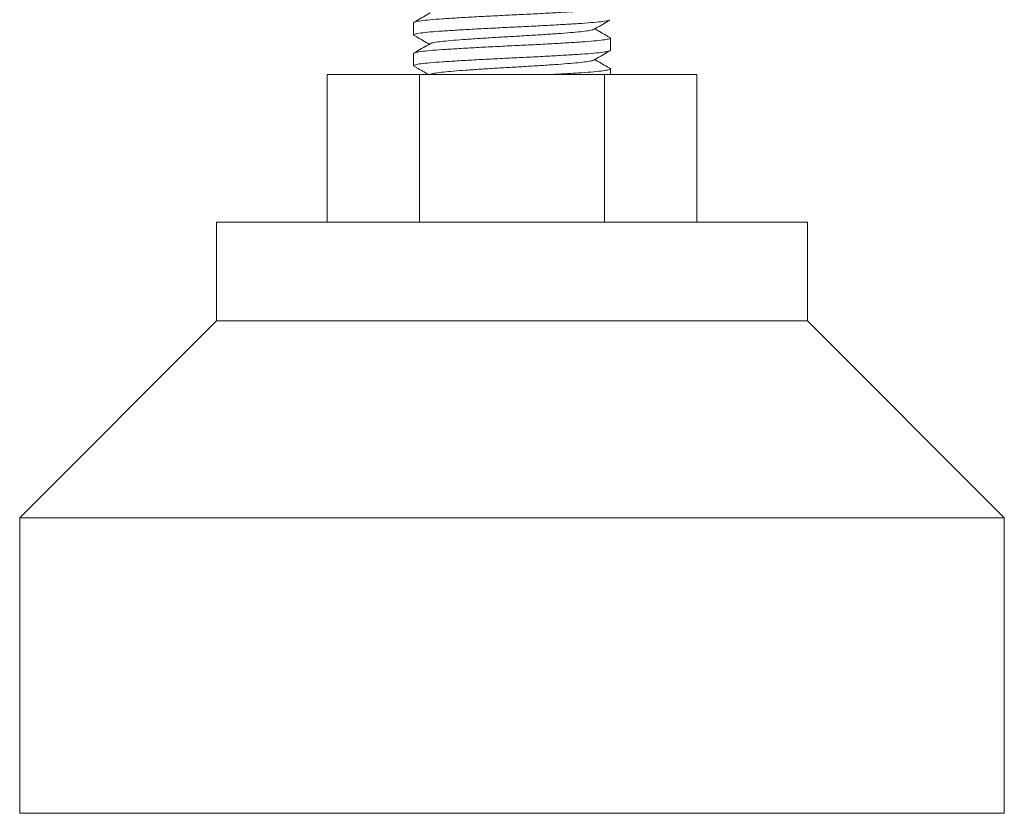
# Model space of a CAD drawing. Header units: millimetres. Extents: x 0 to 210, y 0 to 297.
# Tile 2 of 6: x 48 to 88, y 115 to 148. Entities that reach past the tile are written whole.
import ezdxf

# ---------------------------------------------------------------- set-up
doc = ezdxf.new("R2010")
doc.units = ezdxf.units.MM

msp = doc.modelspace()

# ---------------------------------------------------------------- linework, layer by layer
at = {"color": 7, "linetype": 'Continuous', "lineweight": 15}
for p, q in [((63.507, 147.577), (63.507, 147.081)), ((71.507, 146.456), (71.507, 146.952)), ((63.507, 146.327), (63.507, 145.831)), ((71.507, 145.471), (71.507, 145.702)), ((60.002, 145.471), (60.002, 139.471)), ((60.002, 145.471), (63.755, 145.471)), ((63.755, 145.471), (63.755, 139.471)), ((63.755, 145.471), (71.26, 145.471)), ((71.26, 145.471), (71.26, 139.471)), ((71.26, 145.471), (75.013, 145.471)), ((75.013, 145.471), (75.013, 139.471)), ((55.507, 139.471), (55.507, 135.471)), ((79.507, 139.471), (55.507, 139.471)), ((79.507, 135.471), (79.507, 139.471)), ((55.507, 135.471), (47.507, 127.471)), ((79.507, 135.471), (55.507, 135.471)), ((87.507, 127.471), (79.507, 135.471)), ((47.507, 127.471), (47.507, 115.471)), ((87.507, 127.471), (47.507, 127.471)), ((87.507, 115.471), (87.507, 127.471)), ((87.507, 115.471), (47.507, 115.471))]:
    msp.add_line(p, q, dxfattribs=at)
for points, knots in [([(63.507, 147.577), (63.522, 147.59), (63.552, 147.615), (63.789, 147.655), (64.161, 147.696), (64.661, 147.734), (65.269, 147.771), (65.967, 147.812), (66.725, 147.852), (67.507, 147.89), (68.29, 147.928), (69.048, 147.968), (69.746, 148.008), (70.354, 148.046), (70.853, 148.084), (71.229, 148.124), (71.451, 148.165), (71.534, 148.195), (71.489, 148.213), (71.476, 148.218)], [0, 0, 0, 0, 0.060337, 0.121862, 0.183386, 0.243723, 0.30406, 0.365585, 0.42711, 0.487446, 0.547783, 0.609308, 0.670833, 0.73117, 0.791506, 0.853031, 0.914556, 0.974893, 1, 1, 1, 1]), ([(71.476, 147.691), (71.466, 147.683), (71.438, 147.663), (71.223, 147.628), (70.854, 147.588), (70.353, 147.55), (69.746, 147.512), (69.048, 147.472), (68.29, 147.432), (67.507, 147.394), (66.725, 147.356), (65.967, 147.316), (65.269, 147.275), (64.661, 147.238), (64.162, 147.2), (63.786, 147.16), (63.564, 147.119), (63.481, 147.088), (63.528, 147.069), (63.543, 147.063)], [0, 0, 0, 0, 0.035986, 0.098874, 0.161762, 0.223436, 0.285109, 0.347998, 0.410886, 0.47256, 0.534233, 0.597121, 0.66001, 0.721683, 0.783357, 0.846245, 0.909134, 0.970807, 1, 1, 1, 1]), ([(64.177, 147.973), (63.996, 147.868), (63.782, 147.745), (63.569, 147.621), (63.536, 147.602)], [0, 0, 0, 0, 0.846935, 1, 1, 1, 1]), ([(70.839, 147.311), (71.02, 147.416), (71.234, 147.54), (71.448, 147.664), (71.481, 147.683)], [0, 0, 0, 0, 0.846695, 1, 1, 1, 1]), ([(70.823, 147.311), (70.816, 147.304), (70.793, 147.285), (70.616, 147.251), (70.308, 147.211), (69.889, 147.173), (69.381, 147.135), (68.797, 147.095), (68.163, 147.055), (67.507, 147.017), (66.852, 146.979), (66.218, 146.939), (65.634, 146.898), (65.126, 146.861), (64.707, 146.823), (64.399, 146.783), (64.223, 146.749), (64.2, 146.73), (64.193, 146.724)], [0, 0, 0, 0, 0.033471, 0.100765, 0.168059, 0.234051, 0.300043, 0.367337, 0.434631, 0.500623, 0.566615, 0.63391, 0.701204, 0.767196, 0.833188, 0.900482, 0.967776, 1, 1, 1, 1]), ([(71.479, 146.977), (71.446, 146.996), (71.243, 147.113), (71.041, 147.231), (70.871, 147.329)], [0, 0, 0, 0, 0.161291, 1, 1, 1, 1]), ([(63.507, 146.327), (63.522, 146.34), (63.552, 146.365), (63.789, 146.405), (64.161, 146.446), (64.661, 146.484), (65.269, 146.521), (65.967, 146.562), (66.725, 146.602), (67.507, 146.64), (68.29, 146.678), (69.048, 146.718), (69.746, 146.758), (70.354, 146.796), (70.853, 146.834), (71.229, 146.874), (71.451, 146.915), (71.534, 146.945), (71.488, 146.964), (71.474, 146.969)], [0, 0, 0, 0, 0.060243, 0.121673, 0.183102, 0.243345, 0.303588, 0.365018, 0.426447, 0.48669, 0.546933, 0.608363, 0.669792, 0.730035, 0.790278, 0.851708, 0.913137, 0.97338, 1, 1, 1, 1]), ([(63.539, 147.056), (63.571, 147.037), (63.773, 146.92), (63.975, 146.803), (64.144, 146.704)], [0, 0, 0, 0, 0.161731, 1, 1, 1, 1]), ([(71.507, 146.456), (71.493, 146.444), (71.463, 146.419), (71.225, 146.378), (70.854, 146.338), (70.354, 146.3), (69.746, 146.262), (69.048, 146.222), (68.29, 146.182), (67.507, 146.144), (66.725, 146.106), (65.967, 146.066), (65.269, 146.025), (64.661, 145.988), (64.162, 145.95), (63.786, 145.91), (63.564, 145.869), (63.481, 145.839), (63.527, 145.82), (63.54, 145.815)], [0, 0, 0, 0, 0.060256, 0.121698, 0.18314, 0.243395, 0.303651, 0.365093, 0.426535, 0.486791, 0.547047, 0.608489, 0.669931, 0.730186, 0.790442, 0.851884, 0.913326, 0.973582, 1, 1, 1, 1]), ([(64.177, 146.724), (63.996, 146.618), (63.782, 146.494), (63.568, 146.371), (63.536, 146.352)], [0, 0, 0, 0, 0.846879, 1, 1, 1, 1]), ([(70.838, 146.06), (71.019, 146.165), (71.233, 146.289), (71.446, 146.413), (71.479, 146.432)], [0, 0, 0, 0, 0.846891, 1, 1, 1, 1]), ([(70.822, 146.06), (70.815, 146.054), (70.792, 146.035), (70.616, 146.001), (70.308, 145.961), (69.889, 145.923), (69.381, 145.885), (68.797, 145.845), (68.163, 145.805), (67.507, 145.767), (66.852, 145.729), (66.218, 145.689), (65.634, 145.648), (65.126, 145.611), (64.707, 145.573), (64.399, 145.533), (64.222, 145.499), (64.199, 145.479), (64.192, 145.473)], [0, 0, 0, 0, 0.032154, 0.099451, 0.166749, 0.232744, 0.298739, 0.366036, 0.433334, 0.499329, 0.565324, 0.632622, 0.699919, 0.765914, 0.831909, 0.899207, 0.966504, 1, 1, 1, 1]), ([(71.476, 145.728), (71.444, 145.747), (71.242, 145.864), (71.04, 145.981), (70.871, 146.079)], [0, 0, 0, 0, 0.161735, 1, 1, 1, 1]), ([(63.536, 145.807), (63.569, 145.788), (63.762, 145.676), (63.955, 145.564), (64.115, 145.471)], [0, 0, 0, 0, 0.169361, 1, 1, 1, 1]), ([(69.096, 145.471), (69.324, 145.484), (69.774, 145.51), (70.36, 145.547), (70.853, 145.584), (71.229, 145.624), (71.451, 145.665), (71.534, 145.696), (71.487, 145.714), (71.472, 145.72)], [0, 0, 0, 0, 0.151718, 0.300511, 0.455514, 0.61357, 0.771625, 0.926628, 1, 1, 1, 1])]:
    msp.add_open_spline(points, degree=3, knots=knots, dxfattribs=at)

doc.saveas('drawing.dxf')
